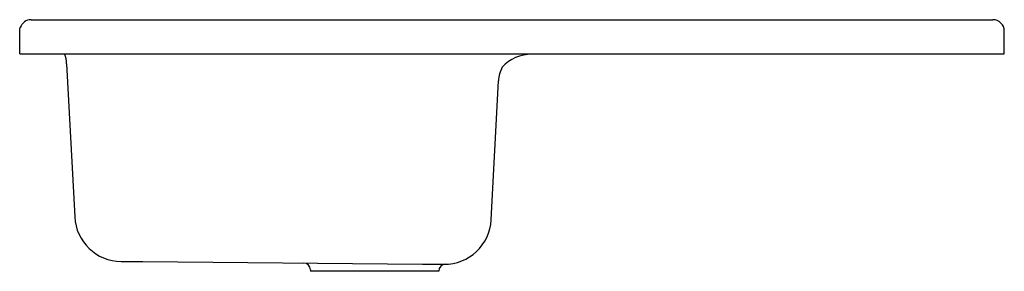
# Model space of a CAD drawing. Header units: millimetres. Extents: x 802.823 to 803.683, y 1133.699 to 1133.919.
import ezdxf

# ---------------------------------------------------------------- set-up
doc = ezdxf.new("R2010")
doc.units = ezdxf.units.MM
doc.layers.add('SANINDUSA', color=3, linetype='Continuous')

msp = doc.modelspace()

# ---------------------------------------------------------------- linework, layer by layer
at = {"layer": 'SANINDUSA'}
for p, q in [((802.83267, 1133.91943), (803.67267, 1133.91943)), ((802.82267, 1133.88943), (802.82267, 1133.90943)), ((803.68267, 1133.88943), (803.68267, 1133.90943)), ((802.82267, 1133.88943), (802.82767, 1133.88943)), ((802.82767, 1133.88943), (803.67767, 1133.88943)), ((803.67767, 1133.88943), (803.68267, 1133.88943)), ((802.86367, 1133.88095), (802.87069, 1133.74694)), ((803.23451, 1133.74448), (803.24088, 1133.86595)), ((802.91128, 1133.70809), (802.93013, 1133.70793)), ((802.93013, 1133.70793), (803.17441, 1133.7058)), ((803.17441, 1133.7058), (803.19321, 1133.70563)), ((803.07667, 1133.7007), (803.07667, 1133.69943)), ((803.18867, 1133.69943), (803.07667, 1133.69943)), ((803.18867, 1133.69943), (803.18867, 1133.69964))]:
    msp.add_line(p, q, dxfattribs=at)
at = {"layer": 'SANINDUSA', "flags": 128}
msp.add_lwpolyline([(802.82267, 1133.90943), (802.82282, 1133.91117), (802.82316, 1133.91252)], dxfattribs=at)
at = {"layer": 'SANINDUSA'}
for centre, radius, start, end in [((802.83266, 1133.90951), 0.00992, 89.9853, 162.34083), ((803.67267, 1133.90943), 0.01, 0, 90), ((802.83471, 1133.87943), 0.029, 3, 20.17127), ((803.26984, 1133.85443), 0.03481, 90, 137.39509), ((803.26984, 1133.86443), 0.029, 152.1051, 177), ((802.91164, 1133.74909), 0.041, 183.00264, 269.5), ((803.19357, 1133.74663), 0.041, 269.5, 356.99709), ((803.07067, 1133.7007), 0.006, 0, 89.5), ((803.19467, 1133.69964), 0.006, 91.33767, 180)]:
    msp.add_arc(centre, radius, start, end, dxfattribs=at)

doc.saveas('drawing.dxf')
